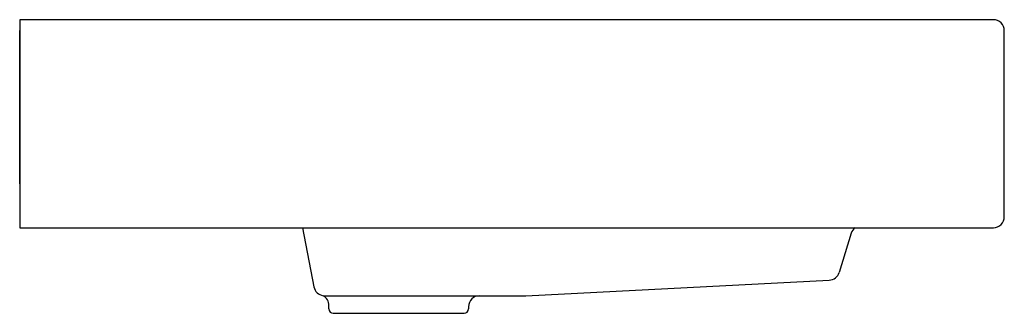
# Model space of a CAD drawing. Header units: millimetres. Extents: x 1613.522 to 1613.972, y 877.048 to 877.182.
import ezdxf

# ---------------------------------------------------------------- set-up
doc = ezdxf.new("R2010")
doc.units = ezdxf.units.MM
doc.layers.add('SANINDUSA', color=3, linetype='Continuous')

msp = doc.modelspace()

# ---------------------------------------------------------------- linework, layer by layer
at = {"layer": 'SANINDUSA'}
for p, q in [((1613.966836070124, 877.1819920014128), (1613.521836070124, 877.1819920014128)), ((1613.521836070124, 877.1819920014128), (1613.521836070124, 877.1769920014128)), ((1613.521836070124, 877.1769920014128), (1613.521836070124, 877.0869920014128)), ((1613.521836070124, 877.1069920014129), (1613.521836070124, 877.1769920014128)), ((1613.971836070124, 877.0919920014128), (1613.971836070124, 877.1769920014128)), ((1613.521836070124, 877.0869920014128), (1613.966836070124, 877.0869920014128)), ((1613.651121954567, 877.0869920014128), (1613.656308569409, 877.059933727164)), ((1613.901892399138, 877.0844692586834), (1613.896349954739, 877.0665474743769)), ((1613.753197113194, 877.0558750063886), (1613.891830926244, 877.0630313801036)), ((1613.660601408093, 877.0558750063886), (1613.753197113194, 877.0558750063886)), ((1613.663172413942, 877.0498750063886), (1613.663172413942, 877.051332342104)), ((1613.727000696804, 877.0508750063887), (1613.727000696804, 877.0498750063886)), ((1613.665172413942, 877.0478750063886), (1613.725000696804, 877.0478750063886))]:
    msp.add_line(p, q, dxfattribs=at)
for centre, radius, start, end in [((1613.966836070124, 877.1769920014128), 0.005, 0, 90), ((1613.966836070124, 877.0919920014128), 0.005, 270, 0), ((1613.906669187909, 877.0829920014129), 0.005, 126.8698976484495, 162.8153894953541), ((1613.891573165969, 877.0680247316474), 0.004999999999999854, 272.9550250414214, 342.8153894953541), ((1613.661219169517, 877.0608750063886), 0.005000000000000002, 190.8510147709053, 261.804844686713), ((1613.65819580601, 877.0515146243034), 0.004979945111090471, 357.9023194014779, 62.35522041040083), ((1613.732000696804, 877.0508750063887), 0.005, 90, 180), ((1613.665172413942, 877.0498750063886), 0.00200000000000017, 180, 270), ((1613.725000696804, 877.0498750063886), 0.00200000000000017, 270, 0)]:
    msp.add_arc(centre, radius, start, end, dxfattribs=at)

doc.saveas('drawing.dxf')
